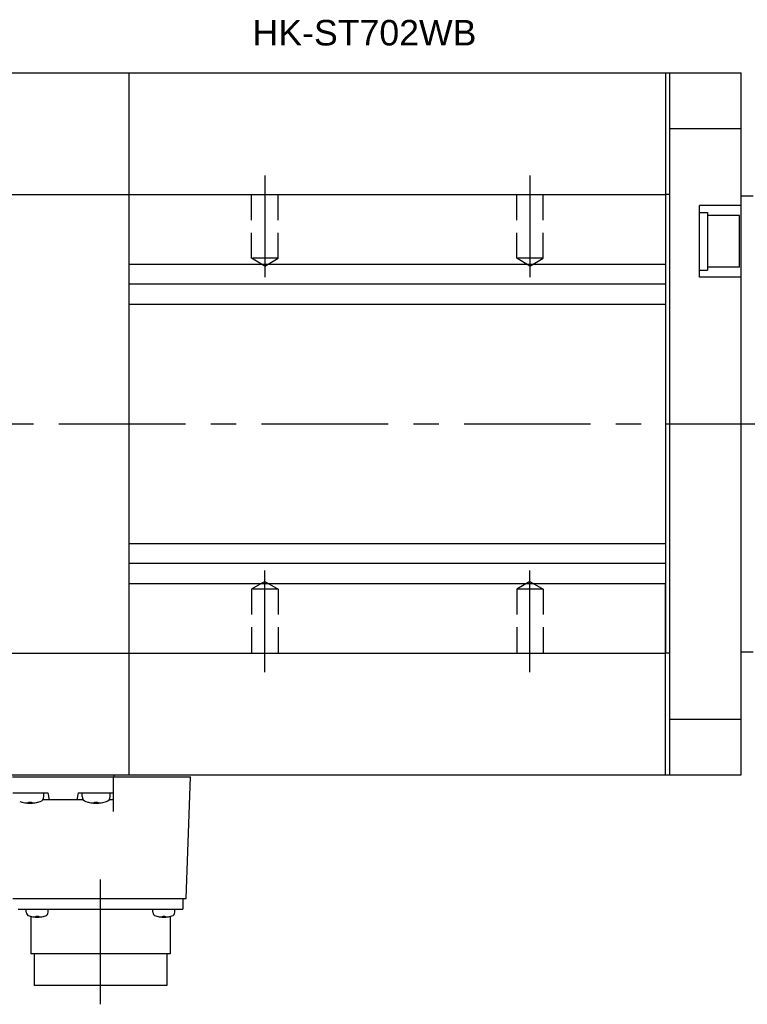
# Model space of a CAD drawing. Header units: millimetres. Extents: x 74 to 1063, y 533 to 799.
# Tile 4 of 5: x 477 to 660, y 533 to 780. Entities that reach past the tile are written whole.
import ezdxf

# ---------------------------------------------------------------- set-up
doc = ezdxf.new("R2010")
doc.units = ezdxf.units.MM
doc.linetypes.add('CENTER', pattern=[50.8, 31.75, -6.35, 6.35, -6.35])
doc.linetypes.add('HIDDEN', pattern=[9.525, 6.35, -3.175])
for name, color, linetype in [('CTR', 2, 'CENTER'), ('HIDDEN', 8, 'HIDDEN'), ('TEXT', 5, 'Continuous')]:
    doc.layers.add(name, color=color, linetype=linetype)
doc.styles.get("Standard").update_dxf_attribs({"font": 'arial.ttf'})

msp = doc.modelspace()

# ---------------------------------------------------------------- linework, layer by layer
for p, q in [((432.92, 766.95), (658.42, 766.95)), ((504.92, 590.95), (504.92, 766.95)), ((639.42, 766.95), (639.42, 718.95)), ((640.42, 766.95), (640.42, 752.98)), ((658.42, 590.95), (658.42, 766.95)), ((640.42, 752.98), (640.42, 604.91)), ((640.42, 752.98), (658.42, 752.98)), ((432.92, 736.45), (639.42, 736.45)), ((639.42, 736.45), (639.42, 621.45)), ((640.42, 736.45), (639.42, 736.45)), ((658.42, 736.1), (661.42, 736.1)), ((647.92, 715.7), (647.92, 733.7)), ((658.42, 733.7), (647.92, 733.7)), ((647.92, 731.95), (649.92, 731.95)), ((649.92, 731.95), (649.92, 717.45)), ((657.92, 731.2), (649.92, 731.2)), ((657.92, 718.2), (657.92, 731.2)), ((504.92, 718.95), (639.42, 718.95)), ((647.92, 717.45), (649.92, 717.45)), ((657.92, 718.2), (649.92, 718.2)), ((639.42, 713.95), (504.92, 713.95)), ((658.42, 715.7), (647.92, 715.7)), ((504.92, 708.95), (639.42, 708.95)), ((639.42, 708.95), (639.42, 648.95)), ((504.92, 648.95), (639.42, 648.95)), ((639.42, 643.95), (504.92, 643.95)), ((504.92, 638.95), (639.42, 638.95)), ((639.42, 590.95), (639.42, 638.95)), ((432.92, 621.45), (639.42, 621.45)), ((640.42, 621.45), (639.42, 621.45)), ((658.42, 621.8), (661.42, 621.8)), ((640.42, 604.91), (658.42, 604.91)), ((640.42, 604.91), (640.42, 590.95)), ((432.92, 590.95), (658.42, 590.95)), ((475.62, 590.45), (520.32, 590.45)), ((500.92, 590.45), (500.92, 581.76)), ((501.02, 590.95), (501.02, 590.45)), ((519.22, 559.95), (520.32, 590.45)), ((475.72, 586.45), (484.52, 586.45)), ((483.52, 585.47), (483.52, 586.45)), ((484.52, 586.45), (484.84, 584.65)), ((492.12, 586.45), (491.8, 584.65)), ((492.12, 586.45), (500.92, 586.45)), ((493.12, 585.47), (493.12, 586.45)), ((500.12, 585.47), (500.12, 586.45)), ((477.97, 584.08), (478, 584.08)), ((479.65, 583.95), (479.65, 584.08)), ((479.65, 584.08), (480.39, 584.08)), ((480.39, 584.08), (480.39, 583.95)), ((482.04, 584.08), (482.07, 584.08)), ((493.42, 584.65), (483.22, 584.65)), ((494.57, 584.08), (494.6, 584.08)), ((496.25, 583.95), (496.25, 584.08)), ((496.25, 584.08), (496.99, 584.08)), ((496.99, 584.08), (496.99, 583.95)), ((498.64, 584.08), (498.67, 584.08)), ((500.92, 584.65), (499.82, 584.65)), ((475.72, 559.95), (519.22, 559.95)), ((518.37, 559.95), (518.37, 557.25)), ((477.07, 557.25), (518.37, 557.25)), ((479.1, 556.51), (479.1, 557.25)), ((480.1, 555.47), (480.12, 555.47)), ((480.27, 555.43), (480.27, 546.05)), ((481.57, 555.47), (482.13, 555.47)), ((481.57, 555.35), (481.57, 555.47)), ((482.13, 555.47), (482.13, 555.35)), ((483.57, 555.47), (483.6, 555.47)), ((484.6, 556.51), (484.6, 557.25)), ((510.85, 556.51), (510.85, 557.25)), ((511.85, 555.47), (511.87, 555.47)), ((513.32, 555.47), (513.88, 555.47)), ((513.32, 555.35), (513.32, 555.47)), ((513.88, 555.47), (513.88, 555.35)), ((515.17, 555.43), (515.17, 546.05)), ((515.32, 555.47), (515.35, 555.47)), ((516.35, 556.51), (516.35, 557.25)), ((515.17, 546.05), (480.27, 546.05)), ((481.07, 546.05), (481.07, 538.15)), ((514.37, 546.05), (514.37, 538.15)), ((514.37, 538.15), (481.07, 538.15))]:
    msp.add_line(p, q)
for centre, radius, start, end in [((482.22, 585.47), 1.3, 286.6015, 0), ((494.42, 585.47), 1.3, 180, 253.3985), ((498.82, 585.47), 1.3, 286.6015, 0), ((480.02, 592.85), 9, 253.3985, 286.6015), ((480.02, 592.85), 8.99, 257.0426, 261.8394), ((480.02, 592.85), 8.99, 278.1606, 282.9574), ((496.62, 592.85), 9, 253.3985, 286.6015), ((496.62, 592.85), 8.99, 257.0426, 261.8394), ((496.62, 592.85), 8.99, 278.1606, 282.9574), ((480.1, 556.51), 1, 180, 253.0422), ((481.85, 562.25), 7, 253.0422, 286.9578), ((481.85, 562.25), 6.99, 255.7013, 260.3879), ((481.85, 562.25), 6.99, 279.6121, 284.2987), ((483.6, 556.51), 1, 286.9578, 0), ((511.85, 556.51), 1, 180, 253.0422), ((513.6, 562.25), 7, 253.0422, 286.9578), ((513.6, 562.25), 6.99, 255.7013, 260.3879), ((513.6, 562.25), 6.99, 279.6121, 284.2987), ((515.35, 556.51), 1, 286.9578, 0)]:
    msp.add_arc(centre, radius, start, end)
for points, knots in [([(478.74, 583.95), (478.75, 583.94), (478.77, 583.94), (478.79, 583.94), (478.8, 583.94), (478.81, 583.94), (478.82, 583.94), (478.82, 583.94), (478.83, 583.94), (478.83, 583.94), (478.83, 583.94), (478.84, 583.94), (478.86, 583.93), (478.88, 583.93), (478.9, 583.93), (478.91, 583.93), (478.92, 583.93), (478.93, 583.93), (478.93, 583.93), (478.94, 583.93), (478.94, 583.93), (478.95, 583.93), (478.96, 583.92), (478.97, 583.92), (478.98, 583.92), (478.99, 583.92), (479, 583.92), (479.01, 583.92), (479.01, 583.92), (479.01, 583.92), (479.01, 583.92), (479.02, 583.92), (479.02, 583.92), (479.03, 583.92), (479.03, 583.92), (479.04, 583.92), (479.06, 583.92), (479.08, 583.92), (479.09, 583.91), (479.11, 583.91), (479.11, 583.91), (479.12, 583.91), (479.12, 583.91), (479.13, 583.91), (479.13, 583.91), (479.14, 583.91), (479.15, 583.91), (479.16, 583.91), (479.18, 583.91), (479.19, 583.91), (479.19, 583.91), (479.2, 583.91), (479.2, 583.91), (479.2, 583.91), (479.21, 583.91), (479.21, 583.91), (479.22, 583.91), (479.24, 583.91), (479.25, 583.9), (479.28, 583.9), (479.31, 583.9), (479.32, 583.9)], [0, 0, 0, 0, 0.0625, 0.09375, 0.125, 0.140625, 0.15625, 0.164062, 0.167969, 0.171875, 0.179688, 0.1875, 0.21875, 0.25, 0.28125, 0.3125, 0.320312, 0.328125, 0.332031, 0.335938, 0.34375, 0.359375, 0.375, 0.40625, 0.4375, 0.453125, 0.46875, 0.484375, 0.492188, 0.496094, 0.5, 0.503906, 0.507812, 0.515625, 0.53125, 0.546875, 0.5625, 0.59375, 0.625, 0.640625, 0.65625, 0.664062, 0.667969, 0.671875, 0.679688, 0.6875, 0.71875, 0.75, 0.78125, 0.796875, 0.8125, 0.820312, 0.828125, 0.832031, 0.835938, 0.84375, 0.859375, 0.875, 0.90625, 0.9375, 1, 1, 1, 1]), ([(479.32, 583.9), (479.33, 583.9), (479.34, 583.9), (479.35, 583.9), (479.36, 583.9), (479.36, 583.91), (479.37, 583.91), (479.37, 583.91), (479.38, 583.91), (479.39, 583.91), (479.4, 583.91), (479.41, 583.91), (479.42, 583.91), (479.43, 583.91), (479.43, 583.91), (479.43, 583.91), (479.44, 583.91), (479.44, 583.91), (479.45, 583.91), (479.46, 583.91), (479.47, 583.92), (479.47, 583.92), (479.47, 583.92), (479.48, 583.92), (479.48, 583.92), (479.48, 583.92), (479.49, 583.92), (479.5, 583.92), (479.51, 583.92), (479.52, 583.92), (479.53, 583.92), (479.53, 583.92), (479.54, 583.93), (479.54, 583.93), (479.54, 583.93), (479.55, 583.93), (479.56, 583.93), (479.57, 583.93), (479.58, 583.93), (479.58, 583.93), (479.59, 583.93), (479.59, 583.93), (479.59, 583.94), (479.6, 583.94), (479.61, 583.94), (479.63, 583.94), (479.64, 583.94), (479.65, 583.95)], [0, 0, 0, 0, 0.0625, 0.125, 0.140625, 0.15625, 0.164062, 0.171875, 0.1875, 0.21875, 0.25, 0.28125, 0.3125, 0.328125, 0.335938, 0.34375, 0.359375, 0.375, 0.40625, 0.4375, 0.46875, 0.484375, 0.492188, 0.5, 0.507812, 0.515625, 0.53125, 0.5625, 0.59375, 0.625, 0.640625, 0.65625, 0.664062, 0.671875, 0.6875, 0.71875, 0.75, 0.78125, 0.8125, 0.828125, 0.835938, 0.84375, 0.859375, 0.875, 0.90625, 0.9375, 1, 1, 1, 1]), ([(480.39, 583.95), (480.4, 583.94), (480.41, 583.94), (480.42, 583.94), (480.43, 583.94), (480.43, 583.94), (480.44, 583.94), (480.44, 583.94), (480.45, 583.94), (480.46, 583.93), (480.47, 583.93), (480.48, 583.93), (480.49, 583.93), (480.5, 583.93), (480.5, 583.93), (480.5, 583.93), (480.51, 583.93), (480.51, 583.92), (480.52, 583.92), (480.53, 583.92), (480.54, 583.92), (480.54, 583.92), (480.54, 583.92), (480.55, 583.92), (480.55, 583.92), (480.55, 583.92), (480.56, 583.92), (480.57, 583.92), (480.58, 583.92), (480.59, 583.91), (480.6, 583.91), (480.6, 583.91), (480.61, 583.91), (480.61, 583.91), (480.62, 583.91), (480.62, 583.91), (480.63, 583.91), (480.64, 583.91), (480.65, 583.91), (480.65, 583.91), (480.66, 583.91), (480.66, 583.91), (480.67, 583.91), (480.67, 583.91), (480.68, 583.9), (480.7, 583.9), (480.71, 583.9), (480.72, 583.9)], [0, 0, 0, 0, 0.0625, 0.125, 0.140625, 0.15625, 0.164062, 0.171875, 0.1875, 0.21875, 0.25, 0.28125, 0.3125, 0.328125, 0.335938, 0.34375, 0.359375, 0.375, 0.40625, 0.4375, 0.46875, 0.484375, 0.492188, 0.5, 0.507812, 0.515625, 0.53125, 0.5625, 0.59375, 0.625, 0.640625, 0.65625, 0.664062, 0.671875, 0.6875, 0.71875, 0.75, 0.78125, 0.8125, 0.828125, 0.835938, 0.84375, 0.859375, 0.875, 0.90625, 0.9375, 1, 1, 1, 1]), ([(480.72, 583.9), (480.73, 583.9), (480.75, 583.9), (480.77, 583.9), (480.78, 583.9), (480.79, 583.9), (480.8, 583.91), (480.8, 583.91), (480.8, 583.91), (480.81, 583.91), (480.81, 583.91), (480.82, 583.91), (480.84, 583.91), (480.86, 583.91), (480.88, 583.91), (480.89, 583.91), (480.9, 583.91), (480.91, 583.91), (480.91, 583.91), (480.91, 583.91), (480.92, 583.91), (480.92, 583.91), (480.93, 583.91), (480.95, 583.91), (480.96, 583.91), (480.97, 583.92), (480.98, 583.92), (480.98, 583.92), (480.99, 583.92), (480.99, 583.92), (480.99, 583.92), (481, 583.92), (481, 583.92), (481, 583.92), (481.01, 583.92), (481.02, 583.92), (481.04, 583.92), (481.05, 583.92), (481.07, 583.92), (481.08, 583.92), (481.09, 583.92), (481.1, 583.93), (481.1, 583.93), (481.1, 583.93), (481.11, 583.93), (481.11, 583.93), (481.13, 583.93), (481.14, 583.93), (481.15, 583.93), (481.16, 583.93), (481.17, 583.93), (481.18, 583.93), (481.18, 583.93), (481.18, 583.93), (481.18, 583.93), (481.19, 583.93), (481.2, 583.94), (481.21, 583.94), (481.23, 583.94), (481.26, 583.94), (481.28, 583.94), (481.3, 583.95)], [0, 0, 0, 0, 0.0625, 0.09375, 0.125, 0.140625, 0.15625, 0.164062, 0.167969, 0.171875, 0.179688, 0.1875, 0.21875, 0.25, 0.28125, 0.3125, 0.320312, 0.328125, 0.332031, 0.335938, 0.34375, 0.359375, 0.375, 0.40625, 0.4375, 0.453125, 0.46875, 0.484375, 0.492188, 0.496094, 0.5, 0.503906, 0.507812, 0.515625, 0.53125, 0.546875, 0.5625, 0.59375, 0.625, 0.640625, 0.65625, 0.664062, 0.667969, 0.671875, 0.679688, 0.6875, 0.71875, 0.75, 0.78125, 0.796875, 0.8125, 0.820312, 0.828125, 0.832031, 0.835938, 0.84375, 0.859375, 0.875, 0.90625, 0.9375, 1, 1, 1, 1]), ([(495.34, 583.95), (495.35, 583.94), (495.37, 583.94), (495.39, 583.94), (495.4, 583.94), (495.41, 583.94), (495.42, 583.94), (495.42, 583.94), (495.43, 583.94), (495.43, 583.94), (495.43, 583.94), (495.44, 583.94), (495.46, 583.93), (495.48, 583.93), (495.5, 583.93), (495.51, 583.93), (495.52, 583.93), (495.53, 583.93), (495.53, 583.93), (495.54, 583.93), (495.54, 583.93), (495.55, 583.93), (495.56, 583.92), (495.57, 583.92), (495.58, 583.92), (495.59, 583.92), (495.6, 583.92), (495.61, 583.92), (495.61, 583.92), (495.61, 583.92), (495.61, 583.92), (495.62, 583.92), (495.62, 583.92), (495.63, 583.92), (495.63, 583.92), (495.64, 583.92), (495.66, 583.92), (495.68, 583.92), (495.69, 583.91), (495.71, 583.91), (495.71, 583.91), (495.72, 583.91), (495.72, 583.91), (495.73, 583.91), (495.73, 583.91), (495.74, 583.91), (495.75, 583.91), (495.76, 583.91), (495.78, 583.91), (495.79, 583.91), (495.79, 583.91), (495.8, 583.91), (495.8, 583.91), (495.8, 583.91), (495.81, 583.91), (495.81, 583.91), (495.82, 583.91), (495.84, 583.91), (495.85, 583.9), (495.88, 583.9), (495.91, 583.9), (495.92, 583.9)], [0, 0, 0, 0, 0.0625, 0.09375, 0.125, 0.140625, 0.15625, 0.164062, 0.167969, 0.171875, 0.179688, 0.1875, 0.21875, 0.25, 0.28125, 0.3125, 0.320312, 0.328125, 0.332031, 0.335938, 0.34375, 0.359375, 0.375, 0.40625, 0.4375, 0.453125, 0.46875, 0.484375, 0.492188, 0.496094, 0.5, 0.503906, 0.507812, 0.515625, 0.53125, 0.546875, 0.5625, 0.59375, 0.625, 0.640625, 0.65625, 0.664062, 0.667969, 0.671875, 0.679688, 0.6875, 0.71875, 0.75, 0.78125, 0.796875, 0.8125, 0.820312, 0.828125, 0.832031, 0.835938, 0.84375, 0.859375, 0.875, 0.90625, 0.9375, 1, 1, 1, 1]), ([(495.92, 583.9), (495.93, 583.9), (495.94, 583.9), (495.95, 583.9), (495.96, 583.9), (495.96, 583.91), (495.97, 583.91), (495.97, 583.91), (495.98, 583.91), (495.99, 583.91), (496, 583.91), (496.01, 583.91), (496.02, 583.91), (496.03, 583.91), (496.03, 583.91), (496.03, 583.91), (496.04, 583.91), (496.04, 583.91), (496.05, 583.91), (496.06, 583.91), (496.07, 583.92), (496.07, 583.92), (496.07, 583.92), (496.08, 583.92), (496.08, 583.92), (496.08, 583.92), (496.09, 583.92), (496.1, 583.92), (496.11, 583.92), (496.12, 583.92), (496.13, 583.92), (496.13, 583.92), (496.14, 583.93), (496.14, 583.93), (496.14, 583.93), (496.15, 583.93), (496.16, 583.93), (496.17, 583.93), (496.18, 583.93), (496.18, 583.93), (496.19, 583.93), (496.19, 583.93), (496.19, 583.94), (496.2, 583.94), (496.21, 583.94), (496.23, 583.94), (496.24, 583.94), (496.25, 583.95)], [0, 0, 0, 0, 0.0625, 0.125, 0.140625, 0.15625, 0.164062, 0.171875, 0.1875, 0.21875, 0.25, 0.28125, 0.3125, 0.328125, 0.335938, 0.34375, 0.359375, 0.375, 0.40625, 0.4375, 0.46875, 0.484375, 0.492188, 0.5, 0.507812, 0.515625, 0.53125, 0.5625, 0.59375, 0.625, 0.640625, 0.65625, 0.664062, 0.671875, 0.6875, 0.71875, 0.75, 0.78125, 0.8125, 0.828125, 0.835938, 0.84375, 0.859375, 0.875, 0.90625, 0.9375, 1, 1, 1, 1]), ([(496.99, 583.95), (497, 583.94), (497.01, 583.94), (497.02, 583.94), (497.03, 583.94), (497.03, 583.94), (497.04, 583.94), (497.04, 583.94), (497.05, 583.94), (497.06, 583.93), (497.07, 583.93), (497.08, 583.93), (497.09, 583.93), (497.1, 583.93), (497.1, 583.93), (497.1, 583.93), (497.11, 583.93), (497.11, 583.92), (497.12, 583.92), (497.13, 583.92), (497.14, 583.92), (497.14, 583.92), (497.14, 583.92), (497.15, 583.92), (497.15, 583.92), (497.15, 583.92), (497.16, 583.92), (497.17, 583.92), (497.18, 583.92), (497.19, 583.91), (497.2, 583.91), (497.2, 583.91), (497.21, 583.91), (497.21, 583.91), (497.22, 583.91), (497.22, 583.91), (497.23, 583.91), (497.24, 583.91), (497.25, 583.91), (497.25, 583.91), (497.26, 583.91), (497.26, 583.91), (497.27, 583.91), (497.27, 583.91), (497.28, 583.9), (497.3, 583.9), (497.31, 583.9), (497.32, 583.9)], [0, 0, 0, 0, 0.0625, 0.125, 0.140625, 0.15625, 0.164062, 0.171875, 0.1875, 0.21875, 0.25, 0.28125, 0.3125, 0.328125, 0.335938, 0.34375, 0.359375, 0.375, 0.40625, 0.4375, 0.46875, 0.484375, 0.492188, 0.5, 0.507812, 0.515625, 0.53125, 0.5625, 0.59375, 0.625, 0.640625, 0.65625, 0.664062, 0.671875, 0.6875, 0.71875, 0.75, 0.78125, 0.8125, 0.828125, 0.835938, 0.84375, 0.859375, 0.875, 0.90625, 0.9375, 1, 1, 1, 1]), ([(497.32, 583.9), (497.33, 583.9), (497.35, 583.9), (497.37, 583.9), (497.38, 583.9), (497.39, 583.9), (497.4, 583.91), (497.4, 583.91), (497.4, 583.91), (497.41, 583.91), (497.41, 583.91), (497.42, 583.91), (497.44, 583.91), (497.46, 583.91), (497.48, 583.91), (497.49, 583.91), (497.5, 583.91), (497.51, 583.91), (497.51, 583.91), (497.51, 583.91), (497.52, 583.91), (497.52, 583.91), (497.53, 583.91), (497.55, 583.91), (497.56, 583.91), (497.57, 583.92), (497.58, 583.92), (497.58, 583.92), (497.59, 583.92), (497.59, 583.92), (497.59, 583.92), (497.6, 583.92), (497.6, 583.92), (497.6, 583.92), (497.61, 583.92), (497.62, 583.92), (497.64, 583.92), (497.65, 583.92), (497.67, 583.92), (497.68, 583.92), (497.69, 583.92), (497.7, 583.93), (497.7, 583.93), (497.7, 583.93), (497.71, 583.93), (497.71, 583.93), (497.73, 583.93), (497.74, 583.93), (497.75, 583.93), (497.76, 583.93), (497.77, 583.93), (497.78, 583.93), (497.78, 583.93), (497.78, 583.93), (497.78, 583.93), (497.79, 583.93), (497.8, 583.94), (497.81, 583.94), (497.83, 583.94), (497.86, 583.94), (497.88, 583.94), (497.9, 583.95)], [0, 0, 0, 0, 0.0625, 0.09375, 0.125, 0.140625, 0.15625, 0.164062, 0.167969, 0.171875, 0.179688, 0.1875, 0.21875, 0.25, 0.28125, 0.3125, 0.320312, 0.328125, 0.332031, 0.335938, 0.34375, 0.359375, 0.375, 0.40625, 0.4375, 0.453125, 0.46875, 0.484375, 0.492188, 0.496094, 0.5, 0.503906, 0.507812, 0.515625, 0.53125, 0.546875, 0.5625, 0.59375, 0.625, 0.640625, 0.65625, 0.664062, 0.667969, 0.671875, 0.679688, 0.6875, 0.71875, 0.75, 0.78125, 0.796875, 0.8125, 0.820312, 0.828125, 0.832031, 0.835938, 0.84375, 0.859375, 0.875, 0.90625, 0.9375, 1, 1, 1, 1]), ([(480.68, 555.35), (480.7, 555.35), (480.73, 555.34), (480.77, 555.34), (480.79, 555.34), (480.8, 555.33), (480.82, 555.33), (480.83, 555.33), (480.84, 555.33), (480.85, 555.33), (480.85, 555.33), (480.86, 555.33), (480.87, 555.33), (480.89, 555.32), (480.91, 555.32), (480.93, 555.32), (480.94, 555.32), (480.95, 555.32), (480.95, 555.32), (480.95, 555.32), (480.96, 555.32), (480.97, 555.32), (480.98, 555.32), (481, 555.31), (481.01, 555.31), (481.02, 555.31), (481.03, 555.31), (481.03, 555.31), (481.04, 555.31), (481.05, 555.31), (481.07, 555.31), (481.09, 555.31), (481.11, 555.31), (481.13, 555.31), (481.15, 555.3), (481.18, 555.3), (481.22, 555.3), (481.24, 555.3)], [0, 0, 0, 0, 0.125, 0.1875, 0.21875, 0.25, 0.28125, 0.3125, 0.328125, 0.335938, 0.34375, 0.359375, 0.375, 0.40625, 0.4375, 0.46875, 0.484375, 0.492188, 0.5, 0.507812, 0.515625, 0.53125, 0.5625, 0.59375, 0.625, 0.640625, 0.65625, 0.664062, 0.671875, 0.6875, 0.71875, 0.75, 0.78125, 0.8125, 0.84375, 0.875, 1, 1, 1, 1]), ([(481.24, 555.3), (481.25, 555.3), (481.27, 555.3), (481.3, 555.3), (481.31, 555.31), (481.32, 555.31), (481.33, 555.31), (481.34, 555.31), (481.34, 555.31), (481.34, 555.31), (481.35, 555.31), (481.36, 555.31), (481.36, 555.31), (481.38, 555.31), (481.39, 555.32), (481.39, 555.32), (481.4, 555.32), (481.4, 555.32), (481.41, 555.32), (481.42, 555.32), (481.43, 555.32), (481.43, 555.32), (481.44, 555.32), (481.44, 555.32), (481.45, 555.33), (481.45, 555.33), (481.46, 555.33), (481.47, 555.33), (481.48, 555.33), (481.5, 555.34), (481.53, 555.34), (481.55, 555.35), (481.57, 555.35)], [0, 0, 0, 0, 0.125, 0.1875, 0.25, 0.28125, 0.3125, 0.328125, 0.335938, 0.34375, 0.359375, 0.375, 0.40625, 0.4375, 0.46875, 0.484375, 0.5, 0.515625, 0.53125, 0.5625, 0.59375, 0.625, 0.640625, 0.65625, 0.664062, 0.671875, 0.6875, 0.71875, 0.75, 0.8125, 0.875, 1, 1, 1, 1]), ([(482.13, 555.35), (482.14, 555.35), (482.16, 555.34), (482.18, 555.34), (482.2, 555.34), (482.21, 555.33), (482.21, 555.33), (482.22, 555.33), (482.22, 555.33), (482.23, 555.33), (482.23, 555.33), (482.24, 555.33), (482.25, 555.32), (482.26, 555.32), (482.27, 555.32), (482.28, 555.32), (482.28, 555.32), (482.29, 555.32), (482.29, 555.32), (482.3, 555.32), (482.31, 555.31), (482.32, 555.31), (482.32, 555.31), (482.33, 555.31), (482.33, 555.31), (482.33, 555.31), (482.34, 555.31), (482.35, 555.31), (482.37, 555.31), (482.38, 555.31), (482.41, 555.3), (482.44, 555.3), (482.45, 555.3)], [0, 0, 0, 0, 0.125, 0.1875, 0.25, 0.28125, 0.3125, 0.328125, 0.335938, 0.34375, 0.359375, 0.375, 0.40625, 0.4375, 0.46875, 0.484375, 0.5, 0.515625, 0.53125, 0.5625, 0.59375, 0.625, 0.640625, 0.65625, 0.664062, 0.671875, 0.6875, 0.71875, 0.75, 0.8125, 0.875, 1, 1, 1, 1]), ([(482.45, 555.3), (482.47, 555.3), (482.5, 555.3), (482.54, 555.3), (482.56, 555.31), (482.58, 555.31), (482.59, 555.31), (482.61, 555.31), (482.61, 555.31), (482.62, 555.31), (482.63, 555.31), (482.63, 555.31), (482.65, 555.31), (482.66, 555.31), (482.68, 555.31), (482.7, 555.32), (482.71, 555.32), (482.72, 555.32), (482.72, 555.32), (482.73, 555.32), (482.73, 555.32), (482.74, 555.32), (482.75, 555.32), (482.77, 555.32), (482.78, 555.32), (482.79, 555.32), (482.8, 555.32), (482.81, 555.33), (482.81, 555.33), (482.82, 555.33), (482.84, 555.33), (482.86, 555.33), (482.88, 555.33), (482.9, 555.34), (482.92, 555.34), (482.96, 555.34), (482.99, 555.35), (483.01, 555.35)], [0, 0, 0, 0, 0.125, 0.1875, 0.21875, 0.25, 0.28125, 0.3125, 0.328125, 0.335938, 0.34375, 0.359375, 0.375, 0.40625, 0.4375, 0.46875, 0.484375, 0.492188, 0.5, 0.507812, 0.515625, 0.53125, 0.5625, 0.59375, 0.625, 0.640625, 0.65625, 0.664062, 0.671875, 0.6875, 0.71875, 0.75, 0.78125, 0.8125, 0.84375, 0.875, 1, 1, 1, 1]), ([(512.43, 555.35), (512.45, 555.35), (512.48, 555.34), (512.52, 555.34), (512.54, 555.34), (512.55, 555.33), (512.57, 555.33), (512.58, 555.33), (512.59, 555.33), (512.6, 555.33), (512.6, 555.33), (512.61, 555.33), (512.62, 555.33), (512.64, 555.32), (512.66, 555.32), (512.68, 555.32), (512.69, 555.32), (512.7, 555.32), (512.7, 555.32), (512.7, 555.32), (512.71, 555.32), (512.72, 555.32), (512.73, 555.32), (512.75, 555.31), (512.76, 555.31), (512.77, 555.31), (512.78, 555.31), (512.78, 555.31), (512.79, 555.31), (512.8, 555.31), (512.82, 555.31), (512.84, 555.31), (512.86, 555.31), (512.88, 555.31), (512.9, 555.3), (512.93, 555.3), (512.97, 555.3), (512.99, 555.3)], [0, 0, 0, 0, 0.125, 0.1875, 0.21875, 0.25, 0.28125, 0.3125, 0.328125, 0.335938, 0.34375, 0.359375, 0.375, 0.40625, 0.4375, 0.46875, 0.484375, 0.492188, 0.5, 0.507812, 0.515625, 0.53125, 0.5625, 0.59375, 0.625, 0.640625, 0.65625, 0.664062, 0.671875, 0.6875, 0.71875, 0.75, 0.78125, 0.8125, 0.84375, 0.875, 1, 1, 1, 1]), ([(512.99, 555.3), (513, 555.3), (513.02, 555.3), (513.05, 555.3), (513.06, 555.31), (513.07, 555.31), (513.08, 555.31), (513.09, 555.31), (513.09, 555.31), (513.09, 555.31), (513.1, 555.31), (513.11, 555.31), (513.11, 555.31), (513.13, 555.31), (513.14, 555.32), (513.14, 555.32), (513.15, 555.32), (513.15, 555.32), (513.16, 555.32), (513.17, 555.32), (513.18, 555.32), (513.18, 555.32), (513.19, 555.32), (513.19, 555.32), (513.2, 555.33), (513.2, 555.33), (513.21, 555.33), (513.22, 555.33), (513.23, 555.33), (513.25, 555.34), (513.28, 555.34), (513.3, 555.35), (513.32, 555.35)], [0, 0, 0, 0, 0.125, 0.1875, 0.25, 0.28125, 0.3125, 0.328125, 0.335938, 0.34375, 0.359375, 0.375, 0.40625, 0.4375, 0.46875, 0.484375, 0.5, 0.515625, 0.53125, 0.5625, 0.59375, 0.625, 0.640625, 0.65625, 0.664062, 0.671875, 0.6875, 0.71875, 0.75, 0.8125, 0.875, 1, 1, 1, 1]), ([(513.88, 555.35), (513.89, 555.35), (513.91, 555.34), (513.93, 555.34), (513.95, 555.34), (513.96, 555.33), (513.96, 555.33), (513.97, 555.33), (513.97, 555.33), (513.98, 555.33), (513.98, 555.33), (513.99, 555.33), (514, 555.32), (514.01, 555.32), (514.02, 555.32), (514.03, 555.32), (514.03, 555.32), (514.04, 555.32), (514.04, 555.32), (514.05, 555.32), (514.06, 555.31), (514.07, 555.31), (514.07, 555.31), (514.08, 555.31), (514.08, 555.31), (514.08, 555.31), (514.09, 555.31), (514.1, 555.31), (514.12, 555.31), (514.13, 555.31), (514.16, 555.3), (514.19, 555.3), (514.2, 555.3)], [0, 0, 0, 0, 0.125, 0.1875, 0.25, 0.28125, 0.3125, 0.328125, 0.335938, 0.34375, 0.359375, 0.375, 0.40625, 0.4375, 0.46875, 0.484375, 0.5, 0.515625, 0.53125, 0.5625, 0.59375, 0.625, 0.640625, 0.65625, 0.664062, 0.671875, 0.6875, 0.71875, 0.75, 0.8125, 0.875, 1, 1, 1, 1]), ([(514.2, 555.3), (514.22, 555.3), (514.25, 555.3), (514.29, 555.3), (514.31, 555.31), (514.33, 555.31), (514.34, 555.31), (514.36, 555.31), (514.36, 555.31), (514.37, 555.31), (514.38, 555.31), (514.38, 555.31), (514.4, 555.31), (514.41, 555.31), (514.43, 555.31), (514.45, 555.32), (514.46, 555.32), (514.47, 555.32), (514.47, 555.32), (514.48, 555.32), (514.48, 555.32), (514.49, 555.32), (514.5, 555.32), (514.52, 555.32), (514.53, 555.32), (514.54, 555.32), (514.55, 555.32), (514.56, 555.33), (514.56, 555.33), (514.57, 555.33), (514.59, 555.33), (514.61, 555.33), (514.63, 555.33), (514.65, 555.34), (514.67, 555.34), (514.71, 555.34), (514.74, 555.35), (514.76, 555.35)], [0, 0, 0, 0, 0.125, 0.1875, 0.21875, 0.25, 0.28125, 0.3125, 0.328125, 0.335938, 0.34375, 0.359375, 0.375, 0.40625, 0.4375, 0.46875, 0.484375, 0.492188, 0.5, 0.507812, 0.515625, 0.53125, 0.5625, 0.59375, 0.625, 0.640625, 0.65625, 0.664062, 0.671875, 0.6875, 0.71875, 0.75, 0.78125, 0.8125, 0.84375, 0.875, 1, 1, 1, 1])]:
    msp.add_open_spline(points, degree=3, knots=knots)
at = {"layer": 'CTR'}
for p, q in [((538.92, 741.18), (538.92, 715.71)), ((605.42, 741.18), (605.42, 715.71)), ((385.68, 678.95), (742.16, 678.95)), ((538.92, 616.71), (538.92, 642.18)), ((605.42, 616.71), (605.42, 642.18)), ((497.72, 533.41), (497.72, 564.68))]:
    msp.add_line(p, q, dxfattribs=at)
at = {"layer": 'HIDDEN'}
for p, q in [((535.6, 720.45), (535.6, 736.45)), ((542.24, 720.45), (542.24, 736.45)), ((602.1, 720.45), (602.1, 736.45)), ((608.74, 720.45), (608.74, 736.45)), ((538.92, 718.45), (535.6, 720.45)), ((542.24, 720.45), (535.6, 720.45)), ((538.92, 718.45), (542.24, 720.45)), ((608.74, 720.45), (602.1, 720.45)), ((605.42, 718.45), (602.1, 720.45)), ((605.42, 718.45), (608.74, 720.45)), ((538.92, 639.44), (535.6, 637.45)), ((538.92, 639.44), (542.24, 637.45)), ((605.42, 639.44), (602.1, 637.45)), ((605.42, 639.44), (608.74, 637.45)), ((535.6, 637.45), (535.6, 621.45)), ((542.24, 637.45), (535.6, 637.45)), ((542.24, 637.45), (542.24, 621.45)), ((608.74, 637.45), (602.1, 637.45)), ((602.1, 637.45), (602.1, 621.45)), ((608.74, 637.45), (608.74, 621.45))]:
    msp.add_line(p, q, dxfattribs=at)

# ---------------------------------------------------------------- texts
at = {"layer": 'TEXT', "insert": (563.92, 776.95), "char_height": 6.4, "attachment_point": 5}
msp.add_mtext_dynamic_manual_height_columns('\\A1;HK-ST702WB', width=39.75, gutter_width=12.5, heights=[0], dxfattribs=at)

doc.saveas('drawing.dxf')
